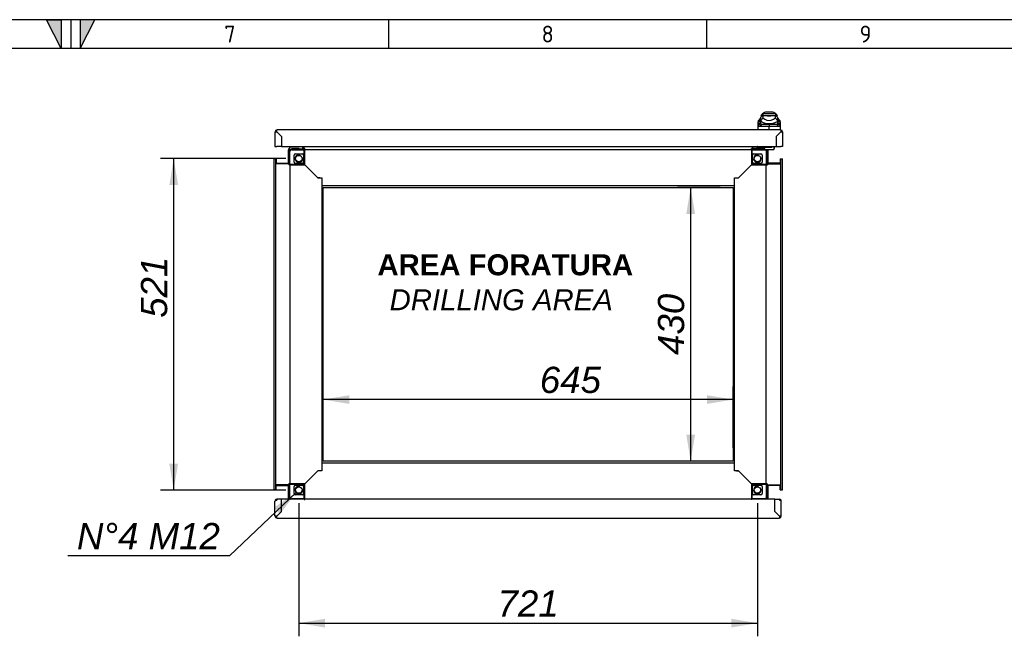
# Model space of a CAD drawing. Extents: x -15 to 412, y 11 to 308.
# Tile 10 of 11: x 204 to 307, y 223 to 288. Entities that reach past the tile are written whole.
import ezdxf
from ezdxf.lldxf.tags import DXFTag

# ---------------------------------------------------------------- set-up
doc = ezdxf.new("R2010")
doc.units = 0
doc.layers.get('0').update_dxf_attribs({"linetype": 'CONTINUOUS'})
for name, color, linetype in [('_TRANSLATION', 7, 'CONTINUOUS'), ('AE00198_03', 7, 'CONTINUOUS'), ('AE00219_03', 7, 'CONTINUOUS'), ('AE00992_10', 7, 'CONTINUOUS'), ('AE00992_31', 7, 'CONTINUOUS'), ('DEFAULT', 7, 'CONTINUOUS'), ('DV5__TRANSLATION', 7, 'CONTINUOUS'), ('F0000000_08', 7, 'CONTINUOUS'), ('F0000000_12', 7, 'CONTINUOUS'), ('F0000000_80', 7, 'CONTINUOUS'), ('F0000000_81', 7, 'CONTINUOUS'), ('F0000001_24', 7, 'CONTINUOUS'), ('M0000000_06', 7, 'CONTINUOUS'), ('M0000000_29', 7, 'CONTINUOUS'), ('M0000000_30', 7, 'CONTINUOUS'), ('M0000000_39', 7, 'CONTINUOUS'), ('M0000000_43', 7, 'CONTINUOUS')]:
    doc.layers.add(name, color=color, linetype=linetype)
doc.styles.add('SEACAD_ARIAL', font='arial.ttf')
doc.styles.add('SEACAD_ARIALI', font='ariali.ttf')
tags = doc.linetypes.add('CENTER2', pattern=[28.575, 19.05, -3.175, 3.175, -3.175]).pattern_tags.tags
tags[10:11] = [DXFTag(74, 4), DXFTag(75, 0), DXFTag(340, '0'), DXFTag(46, 0.0), DXFTag(50, 0.0), DXFTag(44, 0.0), DXFTag(45, 0.0)]
tags[8:9] = [DXFTag(74, 4), DXFTag(75, 0), DXFTag(340, '0'), DXFTag(46, 0.0), DXFTag(50, 0.0), DXFTag(44, 0.0), DXFTag(45, 0.0)]
tags[6:7] = [DXFTag(74, 4), DXFTag(75, 0), DXFTag(340, '0'), DXFTag(46, 0.0), DXFTag(50, 0.0), DXFTag(44, 0.0), DXFTag(45, 0.0)]
tags[4:5] = [DXFTag(74, 4), DXFTag(75, 0), DXFTag(340, '0'), DXFTag(46, 0.0), DXFTag(50, 0.0), DXFTag(44, 0.0), DXFTag(45, 0.0)]
doc.dimstyles.new('ISO', dxfattribs={"dimtxt": 2.75, "dimasz": 2.75, "dimexe": 1.375, "dimexo": 1.375, "dimgap": 0.6875, "dimtad": 1, "dimdec": 1, "dimlfac": 15, "dimtxsty": 'SEACAD_ARIAL', "dimblk1": '_SE_FILLED', "dimblk2": '_SE_FILLED', "dimsah": 1, "dimcen": 1.375, "dimazin": 3, "dimtfac": 0.7, "dimtdec": 3, "dimtmove": 0, "dimatfit": 3})
doc.dimstyles.new('ISO_ALLIN', dxfattribs={"dimtxt": 2.75, "dimasz": 2.75, "dimexe": 1.375, "dimexo": 1.375, "dimgap": 0.6875, "dimtad": 1, "dimtih": 1, "dimtoh": 1, "dimdec": 1, "dimlfac": 15, "dimtxsty": 'SEACAD_ARIAL', "dimblk1": '_SE_FILLED', "dimblk2": '_SE_FILLED', "dimsah": 1, "dimcen": 1.375, "dimazin": 3, "dimtfac": 0.7, "dimtdec": 3, "dimtofl": 0, "dimtmove": 0, "dimatfit": 3, "dimtolj": 1})

# ---------------------------------------------------------------- blocks, each defined once
blk = doc.blocks.new('SE4')
at = {"layer": 'AE00198_03', "color": 7, "linetype": 'CONTINUOUS'}
for p, q in [((232.37, 274.29), (232.37, 274.26)), ((232.52, 274.05), (232.52, 274.01)), ((232.56, 274.01), (232.56, 274.05)), ((232.87, 274.01), (232.87, 274.05)), ((232.92, 274.01), (232.92, 274.05)), ((233.07, 274.26), (233.07, 274.29)), ((281.87, 274.27), (281.17, 274.27)), ((281.17, 274.27), (281.17, 274.23)), ((281.32, 274.05), (281.32, 274.01)), ((281.36, 274.01), (281.36, 274.05)), ((281.67, 274.01), (281.67, 274.05)), ((281.72, 274.01), (281.72, 274.05)), ((281.87, 274.23), (281.87, 274.27))]:
    blk.add_line(p, q, dxfattribs=at)
for centre, start, end in [((281.56, 273.92), 134.855, 137.8253), ((281.47, 273.92), 42.1747, 44.7726)]:
    blk.add_arc(centre, 0.533, start, end, dxfattribs=at)
at = {"layer": 'AE00219_03', "color": 7, "linetype": 'CONTINUOUS'}
for p, q in [((232.32, 235.36), (232.32, 235.35)), ((232.32, 235.35), (233.12, 235.35)), ((233.12, 235.35), (233.12, 235.36)), ((281.12, 235.36), (281.12, 235.35)), ((281.12, 235.35), (281.92, 235.35)), ((281.92, 235.35), (281.92, 235.36))]:
    blk.add_line(p, q, dxfattribs=at)
at = {"layer": 'AE00992_10', "color": 7, "linetype": 'CONTINUOUS'}
for p, q in [((281.68, 277.73), (281.51, 277.56)), ((281.72, 277.73), (281.68, 277.73)), ((283.04, 277.73), (281.72, 277.73)), ((281.72, 277.73), (281.72, 277.56)), ((282.64, 277.89), (282.12, 277.89)), ((283.04, 277.73), (283.04, 277.56)), ((283.08, 277.73), (283.04, 277.73)), ((283.25, 277.56), (283.08, 277.73)), ((281.22, 276.03), (281.24, 276.61)), ((281.24, 276.81), (281.25, 277.03)), ((281.48, 276.99), (281.24, 276.81)), ((281.24, 276.61), (281.24, 276.81)), ((281.47, 276.79), (281.24, 276.61)), ((281.48, 276.69), (281.24, 276.51)), ((281.24, 276.51), (281.24, 276.61)), ((281.49, 277.26), (281.25, 277.03)), ((281.59, 276.63), (281.39, 276.4)), ((281.48, 276.99), (281.47, 276.79)), ((281.47, 276.79), (281.48, 276.69)), ((281.48, 277.25), (281.48, 277.01)), ((281.52, 277.01), (281.48, 277.01)), ((281.48, 277.01), (281.48, 276.99)), ((281.72, 277.56), (281.51, 277.56)), ((281.72, 277.56), (281.52, 277.36)), ((281.52, 277.01), (281.52, 277.36)), ((281.52, 276.95), (281.52, 277.01)), ((281.59, 276.63), (282.38, 276.63)), ((281.72, 277.56), (282.05, 277.56)), ((281.72, 277.56), (281.72, 277.32)), ((281.72, 277.56), (281.72, 277.56)), ((281.72, 277.32), (281.94, 277.17)), ((282.04, 277.56), (282.38, 277.56)), ((282.05, 277.56), (282.05, 277.56)), ((282.38, 277.56), (282.71, 277.56)), ((282.38, 276.63), (283.17, 276.63)), ((282.38, 276.63), (282.39, 276.4)), ((282.71, 277.56), (283.04, 277.56)), ((282.71, 277.56), (282.71, 277.56)), ((282.82, 277.17), (283.04, 277.32)), ((283.04, 277.32), (283.04, 277.56)), ((283.24, 277.36), (283.04, 277.56)), ((283.04, 277.56), (283.04, 277.56)), ((283.25, 277.56), (283.04, 277.56)), ((283.38, 276.4), (283.17, 276.63)), ((283.24, 277.36), (283.24, 277.01)), ((283.28, 277.01), (283.24, 277.01)), ((283.24, 277.01), (283.24, 276.95)), ((283.28, 277.06), (283.28, 277.26)), ((283.51, 277.03), (283.28, 277.26)), ((283.28, 277.06), (283.28, 277.06)), ((283.28, 277.06), (283.28, 277.01)), ((283.28, 276.99), (283.28, 277.06)), ((283.29, 276.79), (283.28, 276.99)), ((283.52, 276.81), (283.28, 276.99)), ((283.28, 276.69), (283.29, 276.79)), ((283.52, 276.51), (283.28, 276.69)), ((283.53, 276.61), (283.29, 276.79)), ((283.51, 277.03), (283.52, 276.81)), ((283.52, 276.81), (283.53, 276.61)), ((283.53, 276.61), (283.52, 276.51)), ((283.53, 276.61), (283.55, 276.03)), ((282.38, 276.05), (282.38, 276.4)), ((282.39, 276.4), (282.38, 276.4)), ((283.48, 275.73), (283.48, 275.73)), ((283.51, 275.76), (283.51, 275.76)), ((283.12, 274.93), (283.11, 274.93)), ((283.31, 275.56), (283.31, 275.56))]:
    blk.add_line(p, q, dxfattribs=at)
for centre, radius, start, end in [((282.12, 277.23), 0.667, 90, 131.4096), ((282.64, 277.23), 0.667, 48.5904, 90), ((282.38, 282.82), 5.67, 260.9526, 261.2232), ((282.97, 276.3), 1.61, 140.68, 153.8684), ((282.25, 277.84), 1.15, 231.0215, 249.3093), ((282.38, 278.69), 1.99, 254.2641, 285.7359), ((282.38, 277.82), 0.785, 235.9281, 304.0719), ((282.38, 278.57), 1.07, 251.7702, 288.2298), ((282.38, 278.49), 1.81, 262.7711, 277.2289), ((282.52, 277.84), 1.15, 290.6907, 308.9785), ((281.79, 276.3), 1.61, 26.1313, 39.3203), ((282.38, 282.82), 5.67, 278.7286, 279.1029), ((281.63, 189.67), 86.73, 89.5005, 90.1572), ((283.14, 189.91), 86.49, 89.8421, 90.4972)]:
    blk.add_arc(centre, radius, start, end, dxfattribs=at)
for major_axis, start_param, end_param in [((-1.27, 0), 1.130234, 1.390066), ((1.27, 0), 4.893119, 5.152951)]:
    blk.add_ellipse((282.38, 277.63), major_axis=major_axis, ratio=0.7484, start_param=start_param, end_param=end_param, dxfattribs=at)
for points, knots in [([(281.48, 276.69), (281.48, 276.69), (281.48, 276.69), (281.48, 276.68), (281.49, 276.67), (281.49, 276.67), (281.49, 276.66), (281.5, 276.66), (281.5, 276.65), (281.51, 276.65), (281.52, 276.64), (281.52, 276.64), (281.53, 276.64), (281.54, 276.63), (281.55, 276.63), (281.55, 276.63), (281.56, 276.63), (281.57, 276.63), (281.58, 276.63), (281.59, 276.63), (281.59, 276.63)], [0, 0, 0, 0, 0.053914, 0.107599, 0.161137, 0.214608, 0.268092, 0.321672, 0.375427, 0.429438, 0.483783, 0.538539, 0.593782, 0.649586, 0.706021, 0.763157, 0.821061, 0.879795, 0.939422, 1, 1, 1, 1]), ([(283.17, 276.63), (283.17, 276.63), (283.18, 276.63), (283.19, 276.63), (283.2, 276.63), (283.21, 276.63), (283.22, 276.63), (283.23, 276.64), (283.24, 276.64), (283.25, 276.64), (283.25, 276.65), (283.26, 276.65), (283.27, 276.66), (283.27, 276.66), (283.28, 276.67), (283.28, 276.68), (283.28, 276.69), (283.28, 276.69), (283.28, 276.69)], [0, 0, 0, 0, 0.068178, 0.135149, 0.200997, 0.26581, 0.329681, 0.392706, 0.454986, 0.516625, 0.57773, 0.638412, 0.698782, 0.758957, 0.81905, 0.879178, 0.939456, 1, 1, 1, 1]), ([(281.39, 276.4), (281.38, 276.4), (281.38, 276.4), (281.37, 276.4), (281.36, 276.4), (281.35, 276.4), (281.34, 276.41), (281.33, 276.41), (281.32, 276.41), (281.31, 276.41), (281.3, 276.42), (281.3, 276.42), (281.29, 276.43), (281.28, 276.44), (281.27, 276.45), (281.26, 276.46), (281.25, 276.48), (281.25, 276.49), (281.24, 276.51), (281.24, 276.51)], [0, 0, 0, 0, 0.047639, 0.094955, 0.141973, 0.188715, 0.235205, 0.281467, 0.327527, 0.373409, 0.419137, 0.464738, 0.510238, 0.596012, 0.679847, 0.761943, 0.842515, 0.921788, 1, 1, 1, 1]), ([(283.52, 276.51), (283.52, 276.51), (283.52, 276.5), (283.52, 276.49), (283.51, 276.48), (283.51, 276.47), (283.51, 276.47), (283.5, 276.46), (283.5, 276.45), (283.49, 276.44), (283.49, 276.44), (283.48, 276.43), (283.47, 276.43), (283.46, 276.42), (283.45, 276.41), (283.43, 276.41), (283.41, 276.4), (283.4, 276.4), (283.38, 276.4), (283.38, 276.4)], [0, 0, 0, 0, 0.042645, 0.085572, 0.128822, 0.172434, 0.216446, 0.260896, 0.305819, 0.35125, 0.397223, 0.443771, 0.490926, 0.574111, 0.657759, 0.742022, 0.827052, 0.912998, 1, 1, 1, 1])]:
    blk.add_open_spline(points, degree=3, knots=knots, dxfattribs=at)
at = {"layer": 'AE00992_31', "color": 7, "linetype": 'CONTINUOUS'}
for p, q in [((283.11, 274.69), (283.12, 274.69)), ((283.11, 274.68), (283.12, 274.68)), ((283.11, 274.39), (283.12, 274.39))]:
    blk.add_line(p, q, dxfattribs=at)
at = {"layer": 'DV5__TRANSLATION', "color": 7, "linetype": 'CENTER2'}
for p, q in [((235.62, 269.99), (278.62, 269.99)), ((235.62, 241.33), (235.62, 269.99)), ((278.62, 269.99), (278.62, 241.33)), ((278.62, 241.33), (235.62, 241.33))]:
    blk.add_line(p, q, dxfattribs=at)
at = {"layer": 'F0000000_08', "color": 7, "linetype": 'CONTINUOUS'}
for p, q in [((232.15, 274.03), (232.15, 274.19)), ((232.22, 274.26), (233.08, 274.26)), ((232.3, 274.03), (232.3, 274.01)), ((233.11, 274.05), (232.32, 274.05)), ((233.13, 274.01), (233.13, 274.03)), ((233.45, 274.29), (233.48, 274.23)), ((233.48, 274.23), (233.51, 274.14))]:
    blk.add_line(p, q, dxfattribs=at)
for centre, radius, start, end in [((232.22, 274.19), 0.0667, 90, 180), ((232.22, 274.03), 0.0667, 180, 243.6141), ((232.32, 274.03), 0.02, 90, 180), ((233.08, 274.33), 0.0667, 270, 290.3641), ((233.08, 274.33), 0.0667, 290.3641, 330), ((233.11, 274.03), 0.02, 0, 90), ((233.38, 274.09), 0.133, 321.3178, 20.4774)]:
    blk.add_arc(centre, radius, start, end, dxfattribs=at)
at = {"layer": 'F0000000_12', "color": 7, "linetype": 'CONTINUOUS'}
blk.add_line((231.25, 274.43), (231.25, 274.43), dxfattribs=at)
at = {"layer": 'F0000000_80', "color": 7, "linetype": 'CONTINUOUS'}
for p, q in [((230.58, 235.55), (230.58, 237.14)), ((230.77, 237.23), (230.6, 237.23)), ((230.6, 237.23), (230.77, 237.23)), ((231.25, 237.33), (230.77, 237.33)), ((230.77, 237.33), (230.77, 237.23)), ((233.65, 237.33), (231.25, 237.33)), ((231.25, 236.03), (231.25, 237.33)), ((231.25, 236.03), (231.25, 237.33)), ((231.25, 237.33), (231.25, 237.33)), ((231.25, 237.23), (231.25, 237.23)), ((280.52, 237.33), (233.72, 237.33)), ((282.98, 237.33), (280.58, 237.33)), ((282.98, 236.03), (282.98, 237.33)), ((282.98, 237.33), (282.98, 237.33)), ((282.98, 236.03), (282.98, 237.33)), ((282.98, 237.33), (283.46, 237.33)), ((282.98, 237.23), (282.98, 237.23)), ((283.46, 237.33), (283.46, 237.23)), ((283.63, 237.23), (283.46, 237.23)), ((283.46, 237.23), (283.63, 237.23)), ((283.65, 235.55), (283.65, 237.14)), ((231.25, 236.03), (230.77, 235.55)), ((230.77, 235.55), (231.25, 236.03)), ((230.77, 235.55), (230.77, 235.55)), ((230.77, 235.55), (230.77, 235.55)), ((230.77, 235.36), (283.46, 235.36)), ((231.25, 236.03), (231.25, 236.03)), ((282.98, 236.03), (282.98, 236.03)), ((282.98, 236.03), (283.46, 235.55)), ((283.46, 235.55), (282.98, 236.03)), ((283.46, 235.55), (283.46, 235.55)), ((283.46, 235.55), (283.46, 235.55))]:
    blk.add_line(p, q, dxfattribs=at)
for centre, radius, start, end in [((230.77, 237.14), 0.187, 152.336, 180), ((230.77, 237.14), 0.187, 90, 152.336), ((283.46, 237.14), 0.187, 27.664, 90), ((283.46, 237.14), 0.187, 0, 27.664), ((230.77, 235.55), 0.187, 180, 270), ((230.76, 223.95), 11.6, 89.9482, 90.8703), ((220.5, 235.53), 10.27, 359.0701, 0.1114), ((283.46, 235.55), 0.187, 270, 0), ((293.73, 235.53), 10.27, 179.8886, 180.9299), ((283.47, 223.95), 11.6, 89.1297, 90.0518)]:
    blk.add_arc(centre, radius, start, end, dxfattribs=at)
for centre, major_axis, start_param, end_param in [((230.77, 237.14), (0.187, 0), 2.658765, 3.141593), ((283.46, 237.14), (-0.187, 0), 3.141593, 3.624421)]:
    blk.add_ellipse(centre, major_axis=major_axis, ratio=0.998462, start_param=start_param, end_param=end_param, dxfattribs=at)
at = {"layer": 'F0000000_81', "color": 7, "linetype": 'CONTINUOUS'}
for p, q in [((230.58, 275.84), (230.58, 274.29)), ((283.6, 276.03), (230.77, 276.03)), ((230.77, 275.84), (231.25, 275.36)), ((231.25, 275.36), (230.77, 275.84)), ((230.77, 275.84), (230.77, 275.84)), ((283.11, 275.36), (283.59, 275.84)), ((283.6, 275.84), (283.12, 275.36)), ((283.59, 275.84), (283.6, 275.84)), ((283.78, 275.84), (283.78, 274.29)), ((231.25, 275.36), (231.25, 275.36)), ((231.25, 275.36), (231.25, 274.29)), ((231.25, 275.36), (231.25, 274.29)), ((283.11, 275.36), (283.11, 275.36)), ((283.11, 275.36), (283.11, 274.29)), ((283.12, 275.36), (283.12, 274.29)), ((230.58, 274.29), (230.77, 274.29)), ((231.25, 274.29), (230.77, 274.29)), ((231.25, 274.29), (283.11, 274.29)), ((283.12, 274.29), (283.6, 274.29)), ((283.78, 274.29), (283.6, 274.29))]:
    blk.add_line(p, q, dxfattribs=at)
for centre, radius, start, end in [((230.77, 275.84), 0.187, 90, 180), ((230.76, 287.44), 11.6, 269.1297, 270.0518), ((220.5, 275.86), 10.27, 359.8887, 0.9298), ((295.19, 275.85), 11.6, 179.1297, 180.0518), ((283.6, 275.84), 0.187, 0, 90), ((283.62, 286.11), 10.27, 269.8886, 270.9299)]:
    blk.add_arc(centre, radius, start, end, dxfattribs=at)
at = {"layer": 'F0000001_24', "color": 7, "linetype": 'CONTINUOUS'}
for p, q in [((281.08, 274.19), (281.08, 274.08)), ((281.08, 274.03), (281.08, 274.08)), ((281.08, 274.01), (281.08, 274.03)), ((281.12, 274.23), (281.28, 274.23)), ((281.28, 274.05), (281.12, 274.05)), ((281.28, 274.23), (282.05, 274.23)), ((281.91, 274.05), (281.28, 274.05)), ((281.93, 274.01), (281.93, 274.03)), ((282.05, 274.23), (282.08, 274.23)), ((282.08, 273.96), (282.05, 273.96)), ((282.08, 274.23), (282.47, 274.23)), ((282.47, 273.96), (282.08, 273.96)), ((282.47, 274.23), (282.55, 274.23)), ((282.55, 273.96), (282.47, 273.96)), ((282.55, 274.23), (282.62, 274.23)), ((282.85, 273.96), (282.55, 273.96)), ((282.88, 274.29), (282.88, 273.99)), ((282.9, 274.26), (282.88, 274.26)), ((282.9, 274.09), (282.88, 274.09)), ((282.9, 274.29), (282.9, 274.26)), ((282.9, 274.28), (282.9, 274.28)), ((282.9, 274.26), (282.9, 274.09)), ((282.9, 274.15), (282.9, 274.15)), ((282.9, 274.15), (282.9, 274.15)), ((282.9, 274.13), (282.9, 274.13))]:
    blk.add_line(p, q, dxfattribs=at)
for centre, radius, start, end in [((281.12, 274.19), 0.0333, 90, 180), ((281.12, 274.08), 0.0333, 180, 270), ((281.95, 274.29), 0.0667, 180, 270), ((281.91, 274.03), 0.02, 0, 90), ((282.62, 274.29), 0.0667, 270, 0), ((282.85, 273.99), 0.0333, 270, 0)]:
    blk.add_arc(centre, radius, start, end, dxfattribs=at)
at = {"layer": 'M0000000_06', "color": 7, "linetype": 'CONTINUOUS'}
for p, q in [((232.1, 273.79), (232.1, 272.46)), ((232.15, 272.46), (232.15, 273.79)), ((233.65, 274.01), (232.32, 274.01)), ((232.32, 273.96), (233.65, 273.96)), ((232.72, 273.53), (233.45, 273.53)), ((233.65, 274.01), (233.72, 274.01)), ((233.65, 273.79), (233.65, 274.01)), ((233.65, 272.46), (233.65, 273.79)), ((233.72, 273.79), (233.72, 274.01)), ((233.72, 272.39), (233.72, 273.79)), ((280.52, 274.01), (280.52, 273.79)), ((280.58, 274.01), (280.52, 274.01)), ((280.52, 273.79), (280.52, 272.39)), ((280.58, 274.01), (280.58, 273.79)), ((281.92, 274.01), (280.58, 274.01)), ((280.58, 273.96), (281.92, 273.96)), ((280.58, 273.79), (280.58, 272.46)), ((280.78, 273.53), (281.52, 273.53)), ((282.08, 273.79), (282.08, 272.46)), ((282.13, 272.46), (282.13, 273.79)), ((232.58, 272.66), (232.58, 273.39)), ((233.45, 272.53), (232.72, 272.53)), ((233.58, 273.39), (233.58, 272.66)), ((280.65, 272.66), (280.65, 273.39)), ((281.52, 272.53), (280.78, 272.53)), ((281.65, 273.39), (281.65, 272.66)), ((232.1, 272.46), (232.1, 272.39)), ((232.1, 272.46), (232.32, 272.46)), ((232.1, 272.39), (232.32, 272.39)), ((232.32, 272.46), (233.65, 272.46)), ((232.32, 272.39), (233.72, 272.39)), ((280.52, 272.39), (281.92, 272.39)), ((280.58, 272.46), (281.92, 272.46)), ((281.92, 272.46), (282.13, 272.46)), ((281.92, 272.39), (282.13, 272.39)), ((282.13, 272.46), (282.13, 272.39)), ((232.32, 238.93), (232.1, 238.93)), ((232.1, 238.86), (232.1, 238.93)), ((232.32, 238.86), (232.1, 238.86)), ((232.1, 238.86), (232.1, 237.53)), ((232.15, 237.53), (232.15, 238.86)), ((233.72, 238.93), (232.32, 238.93)), ((233.65, 238.86), (232.32, 238.86)), ((232.58, 237.93), (232.58, 238.66)), ((232.72, 238.79), (233.45, 238.79)), ((233.58, 238.66), (233.58, 237.93)), ((233.65, 237.53), (233.65, 238.86)), ((233.72, 237.53), (233.72, 238.93)), ((280.52, 238.93), (280.52, 237.53)), ((281.92, 238.93), (280.52, 238.93)), ((280.58, 238.86), (280.58, 237.53)), ((281.92, 238.86), (280.58, 238.86)), ((280.65, 237.93), (280.65, 238.66)), ((280.78, 238.79), (281.52, 238.79)), ((281.65, 238.66), (281.65, 237.93)), ((282.13, 238.93), (281.92, 238.93)), ((282.13, 238.86), (281.92, 238.86)), ((282.08, 238.86), (282.08, 237.53)), ((282.13, 238.86), (282.13, 238.93)), ((282.13, 237.53), (282.13, 238.86)), ((233.45, 237.79), (232.72, 237.79)), ((233.65, 237.31), (233.65, 237.53)), ((233.72, 237.31), (233.72, 237.53)), ((280.52, 237.53), (280.52, 237.31)), ((280.58, 237.53), (280.58, 237.31)), ((281.52, 237.79), (280.78, 237.79)), ((233.65, 237.36), (232.32, 237.36)), ((233.65, 237.31), (233.72, 237.31)), ((280.58, 237.31), (280.52, 237.31)), ((281.92, 237.36), (280.58, 237.36))]:
    blk.add_line(p, q, dxfattribs=at)
for centre in [(233.08, 273.03), (281.15, 273.03), (233.08, 238.29), (281.15, 238.29)]:
    blk.add_circle(centre, 0.337, dxfattribs=at)
for centre, radius, start, end in [((232.32, 273.79), 0.217, 90, 180), ((232.32, 273.79), 0.167, 90, 180), ((232.72, 273.39), 0.133, 90, 180), ((233.45, 273.39), 0.133, 0, 90), ((280.78, 273.39), 0.133, 90, 180), ((281.52, 273.39), 0.133, 0, 90), ((281.92, 273.79), 0.217, 0, 90), ((281.92, 273.79), 0.167, 0, 90), ((232.72, 272.66), 0.133, 180, 270), ((233.08, 273.03), 0.4, 75, 15), ((233.45, 272.66), 0.133, 270, 0), ((280.78, 272.66), 0.133, 180, 270), ((281.15, 273.03), 0.4, 75, 15), ((281.52, 272.66), 0.133, 270, 0), ((232.72, 238.66), 0.133, 90, 180), ((233.08, 238.29), 0.4, 75, 15), ((233.45, 238.66), 0.133, 0, 90), ((280.78, 238.66), 0.133, 90, 180), ((281.15, 238.29), 0.4, 75, 15), ((281.52, 238.66), 0.133, 0, 90), ((232.32, 237.53), 0.217, 180, 247.3801), ((232.32, 237.53), 0.167, 180, 270), ((232.72, 237.93), 0.133, 180, 270), ((233.45, 237.93), 0.133, 270, 0), ((280.78, 237.93), 0.133, 180, 270), ((281.52, 237.93), 0.133, 270, 0), ((281.92, 237.53), 0.167, 270, 0), ((281.92, 237.53), 0.217, 292.6199, 0)]:
    blk.add_arc(centre, radius, start, end, dxfattribs=at)
at = {"layer": 'M0000000_29', "color": 7, "linetype": 'CONTINUOUS'}
for p, q in [((233.55, 274.05), (233.55, 274.29)), ((233.63, 274.05), (233.63, 274.09)), ((233.64, 274.09), (233.64, 274.01)), ((280.6, 274.09), (280.6, 274.01)), ((280.6, 274.05), (280.6, 274.09)), ((280.68, 274.05), (280.68, 274.29)), ((230.7, 272.56), (232.06, 272.56)), ((232.02, 272.48), (232.06, 272.48)), ((283.53, 272.56), (282.17, 272.56)), ((282.22, 272.48), (282.17, 272.48)), ((232.02, 272.47), (232.1, 272.47)), ((282.22, 272.47), (282.13, 272.47)), ((230.7, 238.76), (232.06, 238.76)), ((232.02, 238.85), (232.1, 238.85)), ((232.02, 238.84), (232.06, 238.84)), ((282.22, 238.85), (282.13, 238.85)), ((282.22, 238.84), (282.17, 238.84)), ((283.53, 238.76), (282.17, 238.76))]:
    blk.add_line(p, q, dxfattribs=at)
for centre, radius, start, end in [((233.46, 274.05), 0.0867, 334.971, 0), ((233.46, 274.05), 0.167, 347.291, 0), ((280.77, 274.05), 0.167, 180, 192.709), ((280.77, 274.05), 0.0867, 180, 205.029), ((232.06, 272.65), 0.0867, 270, 295.029), ((232.06, 272.65), 0.167, 270, 282.709), ((282.17, 272.65), 0.0867, 244.971, 270), ((282.17, 272.65), 0.167, 257.291, 270), ((232.06, 238.67), 0.167, 77.291, 90), ((232.06, 238.67), 0.0867, 64.971, 90), ((282.17, 238.67), 0.167, 90, 102.709), ((282.17, 238.67), 0.0867, 90, 115.029)]:
    blk.add_arc(centre, radius, start, end, dxfattribs=at)
at = {"layer": 'M0000000_30', "color": 7, "linetype": 'CONTINUOUS'}
for p, q in [((231.98, 272.93), (231.98, 273.94)), ((232.08, 272.93), (232.08, 273.94)), ((232.17, 273.98), (232.17, 273.95)), ((233.5, 274.03), (233.55, 274.03)), ((233.51, 274.13), (233.55, 274.13)), ((233.63, 274.03), (233.64, 274.03)), ((280.6, 274.03), (280.6, 274.03)), ((280.68, 274.13), (281.08, 274.13)), ((280.68, 274.03), (281.08, 274.03)), ((282.06, 273.95), (282.06, 273.96)), ((282.15, 273.94), (282.15, 272.93)), ((282.25, 273.94), (282.25, 272.93)), ((231.98, 272.93), (231.98, 272.93)), ((232.08, 272.93), (231.98, 272.93)), ((231.98, 272.93), (232.08, 272.93)), ((231.98, 272.56), (231.98, 272.93)), ((232.08, 272.93), (232.08, 272.93)), ((232.08, 272.56), (232.08, 272.93)), ((232.08, 272.47), (232.08, 272.48)), ((282.15, 272.93), (282.15, 272.56)), ((282.15, 272.93), (282.25, 272.93)), ((282.15, 272.93), (282.15, 272.93)), ((282.25, 272.93), (282.15, 272.93)), ((282.15, 272.48), (282.15, 272.47)), ((282.25, 272.93), (282.25, 272.56)), ((282.25, 272.93), (282.25, 272.93)), ((231.98, 238.39), (231.98, 238.76)), ((232.08, 238.84), (232.08, 238.85)), ((232.08, 238.39), (232.08, 238.76)), ((282.15, 238.85), (282.15, 238.84)), ((282.15, 238.76), (282.15, 238.39)), ((282.25, 238.76), (282.25, 238.39)), ((232.08, 238.39), (231.98, 238.39)), ((231.98, 238.39), (231.98, 238.39)), ((231.98, 237.38), (231.98, 238.39)), ((231.98, 238.39), (232.08, 238.39)), ((232.08, 238.39), (232.08, 238.39)), ((232.08, 237.38), (232.08, 238.39)), ((282.15, 238.39), (282.25, 238.39)), ((282.15, 238.39), (282.15, 238.39)), ((282.15, 238.39), (282.15, 237.38)), ((282.25, 238.39), (282.15, 238.39)), ((282.25, 238.39), (282.25, 238.39)), ((282.25, 238.39), (282.25, 237.38)), ((232.17, 237.37), (232.17, 237.33)), ((282.06, 237.33), (282.06, 237.37))]:
    blk.add_line(p, q, dxfattribs=at)
for centre, radius, start, end in [((232.17, 273.94), 0.187, 96.1506, 180), ((232.17, 273.94), 0.0867, 103.3147, 180), ((232.16, 340.61), 66.67, 269.9302, 269.9953), ((282.07, 333.51), 59.57, 270.0027, 270.0684), ((282.06, 273.94), 0.0867, 0, 13.3424), ((282.06, 273.94), 0.187, 0, 6.1506), ((232.17, 237.38), 0.187, 180, 196.6015), ((232.17, 237.38), 0.0867, 180, 217.9798), ((232.16, 177.81), 59.57, 90.0027, 90.0684), ((282.07, 170.71), 66.67, 89.9302, 89.9953), ((282.06, 237.38), 0.0867, 322.0202, 0), ((282.06, 237.38), 0.187, 343.3985, 0)]:
    blk.add_arc(centre, radius, start, end, dxfattribs=at)
at = {"layer": 'M0000000_39', "color": 7, "linetype": 'CONTINUOUS'}
for p, q in [((230.45, 272.99), (230.45, 238.33)), ((230.62, 272.99), (230.45, 272.99)), ((230.62, 272.99), (230.62, 238.33)), ((230.7, 272.99), (230.62, 272.99)), ((230.7, 272.99), (230.7, 272.49)), ((232.02, 272.49), (230.7, 272.49)), ((232.02, 272.49), (232.02, 272.39)), ((282.22, 272.49), (282.22, 272.39)), ((282.22, 272.49), (283.53, 272.49)), ((283.53, 272.99), (283.53, 272.49)), ((283.53, 272.99), (283.62, 272.99)), ((283.62, 238.33), (283.62, 272.99)), ((283.62, 272.99), (283.78, 272.99)), ((283.78, 238.33), (283.78, 272.99)), ((232.1, 272.39), (232.02, 272.39)), ((232.15, 272.39), (232.15, 238.93)), ((235.08, 271.03), (233.72, 272.39)), ((279.15, 271.03), (280.52, 272.39)), ((282.08, 238.93), (282.08, 272.39)), ((282.13, 272.39), (282.22, 272.39)), ((235.27, 271.03), (235.08, 271.03)), ((278.96, 271.03), (279.15, 271.03)), ((235.48, 270.19), (235.48, 241.13)), ((278.75, 241.13), (278.75, 270.19)), ((235.08, 240.29), (233.72, 238.93)), ((235.27, 240.29), (235.08, 240.29)), ((278.96, 240.29), (279.15, 240.29)), ((279.15, 240.29), (280.52, 238.93)), ((230.7, 238.33), (230.7, 238.83)), ((232.02, 238.83), (230.7, 238.83)), ((232.1, 238.93), (232.02, 238.93)), ((232.02, 238.83), (232.02, 238.93)), ((282.13, 238.93), (282.22, 238.93)), ((282.22, 238.83), (282.22, 238.93)), ((282.22, 238.83), (283.53, 238.83)), ((283.53, 238.33), (283.53, 238.83)), ((230.62, 238.33), (230.45, 238.33)), ((230.7, 238.33), (230.62, 238.33)), ((283.53, 238.33), (283.62, 238.33)), ((283.62, 238.33), (283.78, 238.33))]:
    blk.add_line(p, q, dxfattribs=at)
at = {"layer": 'M0000000_43', "color": 7, "linetype": 'CONTINUOUS'}
for p, q in [((233.62, 274.29), (233.62, 274.09)), ((233.62, 274.09), (233.72, 274.09)), ((233.72, 274.01), (233.72, 274.09)), ((280.52, 273.96), (233.72, 273.96)), ((280.52, 274.01), (280.52, 274.09)), ((280.62, 274.09), (280.52, 274.09)), ((280.62, 274.29), (280.62, 274.09)), ((235.08, 271.03), (233.72, 272.39)), ((279.15, 271.03), (280.52, 272.39)), ((235.08, 271.03), (235.48, 271.03)), ((235.48, 271.03), (235.48, 270.41)), ((278.75, 270.41), (278.75, 271.03)), ((278.75, 271.03), (279.15, 271.03)), ((235.48, 270.41), (235.48, 270.19)), ((278.75, 270.19), (235.48, 270.19)), ((278.75, 270.19), (278.75, 270.41)), ((235.48, 241.13), (278.75, 241.13)), ((235.48, 241.13), (235.48, 240.91)), ((235.48, 240.91), (235.48, 240.29)), ((278.75, 240.91), (278.75, 241.13)), ((278.75, 240.29), (278.75, 240.91)), ((235.08, 240.29), (233.72, 238.93)), ((235.48, 240.29), (235.08, 240.29)), ((279.15, 240.29), (278.75, 240.29)), ((279.15, 240.29), (280.52, 238.93)), ((233.72, 237.36), (280.52, 237.36))]:
    blk.add_line(p, q, dxfattribs=at)
blk = doc.blocks.new('DMBLK149')
at = {"layer": '_TRANSLATION', "linetype": 'CONTINUOUS'}
for points in [[(238.37, 248.23), (235.62, 247.77), (238.37, 247.32)], [(275.87, 248.23), (275.87, 247.32), (278.62, 247.77)]]:
    blk.add_hatch(color=7, dxfattribs=at).paths.add_polyline_path(points)
at = {"layer": '_TRANSLATION', "color": 7, "linetype": 'CONTINUOUS'}
for p, q in [((235.62, 242.7), (235.62, 249.15)), ((278.62, 242.7), (278.62, 249.15)), ((278.62, 247.77), (235.62, 247.77))]:
    blk.add_line(p, q, dxfattribs=at)
at = {"layer": '_TRANSLATION', "color": 7, "linetype": 'CONTINUOUS', "style": 'SEACAD_ARIALI'}
blk.add_text('645', height=2.75, dxfattribs=at).set_placement((258.34, 248.46))
blk = doc.blocks.new('_SE_FILLED')
at = {"color": 0}
blk.add_line((0, 0), (-1, 0), dxfattribs=at)
blk.add_solid([(0, 0), (-1, -0.1665), (-1, 0.1665), (0, 0)], dxfattribs=at)
blk = doc.blocks.new('DMBLK150')
at = {"layer": '_TRANSLATION', "linetype": 'CONTINUOUS'}
for points in [[(273.7, 267.24), (274.61, 267.24), (274.15, 269.99)], [(273.7, 244.08), (274.15, 241.33), (274.61, 244.08)]]:
    blk.add_hatch(color=7, dxfattribs=at).paths.add_polyline_path(points)
at = {"layer": '_TRANSLATION', "color": 7, "linetype": 'CONTINUOUS'}
for p, q in [((277.24, 269.99), (272.78, 269.99)), ((274.15, 269.99), (274.15, 241.33)), ((277.24, 241.33), (272.78, 241.33))]:
    blk.add_line(p, q, dxfattribs=at)
at = {"layer": '_TRANSLATION', "color": 7, "linetype": 'CONTINUOUS', "style": 'SEACAD_ARIALI'}
blk.add_text('430', height=2.75, rotation=90, dxfattribs=at).set_placement((273.47, 252.45))
blk = doc.blocks.new('DMBLK154')
at = {"layer": '_TRANSLATION', "linetype": 'CONTINUOUS'}
for points in [[(235.83, 223.88), (235.83, 224.8), (233.08, 224.34)], [(278.4, 223.88), (281.15, 224.34), (278.4, 224.8)]]:
    blk.add_hatch(color=7, dxfattribs=at).paths.add_polyline_path(points)
at = {"layer": '_TRANSLATION', "color": 7, "linetype": 'CONTINUOUS'}
for p, q in [((233.08, 236.92), (233.08, 222.96)), ((281.15, 236.92), (281.15, 222.96)), ((233.08, 224.34), (281.15, 224.34))]:
    blk.add_line(p, q, dxfattribs=at)
at = {"layer": '_TRANSLATION', "color": 7, "linetype": 'CONTINUOUS', "style": 'SEACAD_ARIALI'}
blk.add_text('721', height=2.75, dxfattribs=at).set_placement((253.91, 225.02))
blk = doc.blocks.new('DMBLK155')
at = {"layer": '_TRANSLATION', "linetype": 'CONTINUOUS'}
for points in [[(219.51, 270.28), (220.42, 270.28), (219.96, 273.03)], [(219.51, 241.04), (219.96, 238.29), (220.42, 241.04)]]:
    blk.add_hatch(color=7, dxfattribs=at).paths.add_polyline_path(points)
at = {"layer": '_TRANSLATION', "color": 7, "linetype": 'CONTINUOUS'}
for p, q in [((231.71, 273.03), (218.59, 273.03)), ((219.96, 238.29), (219.96, 273.03)), ((231.71, 238.29), (218.59, 238.29))]:
    blk.add_line(p, q, dxfattribs=at)
at = {"layer": '_TRANSLATION', "color": 7, "linetype": 'CONTINUOUS', "style": 'SEACAD_ARIALI'}
blk.add_text('521', height=2.75, rotation=90, dxfattribs=at).set_placement((219.28, 256.34))
blk = doc.blocks.new('DMBLK156')
at = {"layer": '_TRANSLATION', "linetype": 'CONTINUOUS'}
blk.add_hatch(color=7, dxfattribs=at).paths.add_polyline_path([(231.11, 235.79), (232.79, 238.02), (230.48, 236.46)])
at = {"layer": '_TRANSLATION', "color": 7, "linetype": 'CONTINUOUS'}
for p, q in [((232.79, 238.02), (225.81, 231.4)), ((225.81, 231.4), (208.85, 231.4))]:
    blk.add_line(p, q, dxfattribs=at)
at = {"layer": '_TRANSLATION', "color": 7, "linetype": 'CONTINUOUS', "style": 'SEACAD_ARIALI'}
blk.add_text('N°4 M12', height=2.75, dxfattribs=at).set_placement((209.82, 232.09))

msp = doc.modelspace()

# ---------------------------------------------------------------- hatches: boundary and pattern name
at = {"linetype": 'CONTINUOUS'}
for points in [[(208.1537, 287.5885), (206.6393, 287.5885), (208.1537, 284.5597)], [(210.1728, 287.5885), (210.1728, 284.5597), (211.6872, 287.5885)]]:
    msp.add_hatch(color=7, dxfattribs=at).paths.add_polyline_path(points)

# ---------------------------------------------------------------- linework, layer by layer
at = {"color": 7, "linetype": 'CONTINUOUS'}
for p, q in [((412.092, 287.5885), (6.2345, 287.5885)), ((209.1633, 287.5885), (209.1633, 284.5597)), ((242.4799, 287.5885), (242.4799, 284.5597)), ((275.7966, 287.5885), (275.7966, 284.5597))]:
    msp.add_line(p, q, dxfattribs=at)
for points in [[(208.1537, 287.5885), (208.1537, 284.5597), (206.6393, 287.5885), (208.1537, 287.5885)], [(210.1728, 287.5885), (210.1728, 284.5597), (211.6872, 287.5885), (210.1728, 287.5885)]]:
    msp.add_lwpolyline(points, dxfattribs=at)
at = {"layer": 'DEFAULT', "color": 7, "linetype": 'CONTINUOUS'}
msp.add_line((412.092, 284.5597), (6.2345, 284.5597), dxfattribs=at)

# ---------------------------------------------------------------- block references
at = {"layer": '_TRANSLATION'}
msp.add_blockref('SE4', (0, 0), dxfattribs=at)

# ---------------------------------------------------------------- texts
at = {"char_height": 1.766793, "width": 1.987652, "attachment_point": 8}
for s, insert in [('{\\fSolid Edge ANSI|b0||i0||c0|p34;\\C7;\\H1.766793;\\W1.;7}', (225.8517, 285.1957)), ('{\\fSolid Edge ANSI|b0||i0||c0|p34;\\C7;\\H1.766793;\\W1.;8}', (259.1684, 285.1957)), ('{\\fSolid Edge ANSI|b0||i0||c0|p34;\\C7;\\H1.766793;\\W1.;9}', (292.485, 285.1957))]:
    msp.add_mtext(s, dxfattribs=dict(at, insert=insert))
at = {"layer": '_TRANSLATION', "insert": (254.2936, 260.0491), "char_height": 2.2, "width": 30.578523, "attachment_point": 5}
msp.add_mtext('{\\fArial|b0||i0||c0|p34;\\C7;\\H2.2;\\W1.; }{\\fArial|b1||i0||c0|p34;\\C7;\\H2.2;\\W1.;AREA FORATURA \\P}{\\fArial|b0||i1||c0|p34;\\C7;\\H2.2;\\W1.;DRILLING AREA}', dxfattribs=at)

# ---------------------------------------------------------------- dimensions: what is measured, and where the dimension line sits
at = {"layer": '_TRANSLATION', "color": 7, "linetype": 'CONTINUOUS'}
for base, p1, p2, angle, picture, middle in [((219.9644, 238.2941), (233.0825, 238.2941), (233.0825, 273.0274), 90, 'DMBLK155', (219.9644, 259.5521)), ((274.154, 269.9941), (278.6159, 269.9941), (278.6159, 241.3274), 270, 'DMBLK150', (274.154, 255.6607)), ((233.0825, 224.3367), (233.0825, 238.2941), (281.1492, 238.2941), 0, 'DMBLK154', (257.1159, 224.3367))]:
    dim = msp.add_linear_dim(base=base, p1=p1, p2=p2, angle=angle, text='\\A1;<>', dimstyle='ISO', dxfattribs=at)
    dim.commit()
    dim.dimension.update_dxf_attribs({"geometry": picture, "text_midpoint": middle, "dimtype": 161})
dim = msp.add_linear_dim(base=(235.6159, 247.7738), p1=(278.6159, 241.3274), p2=(235.6159, 241.3274), text='\\A1;<>', dimstyle='ISO', dxfattribs=at)
dim.commit()
dim.dimension.update_dxf_attribs({"geometry": 'DMBLK149', "text_midpoint": (261.5764, 247.7738), "dimtype": 160})
dim = msp.add_radius_dim(center=(233.0825, 238.2941), mpoint=(232.7923, 238.0188), text='\\A1;N°4 M12{}', dimstyle='ISO_ALLIN', dxfattribs=at)
dim.commit()
dim.dimension.update_dxf_attribs({"geometry": 'DMBLK156', "text_midpoint": (208.8531, 231.399), "dimtype": 164})

doc.saveas('drawing.dxf')
